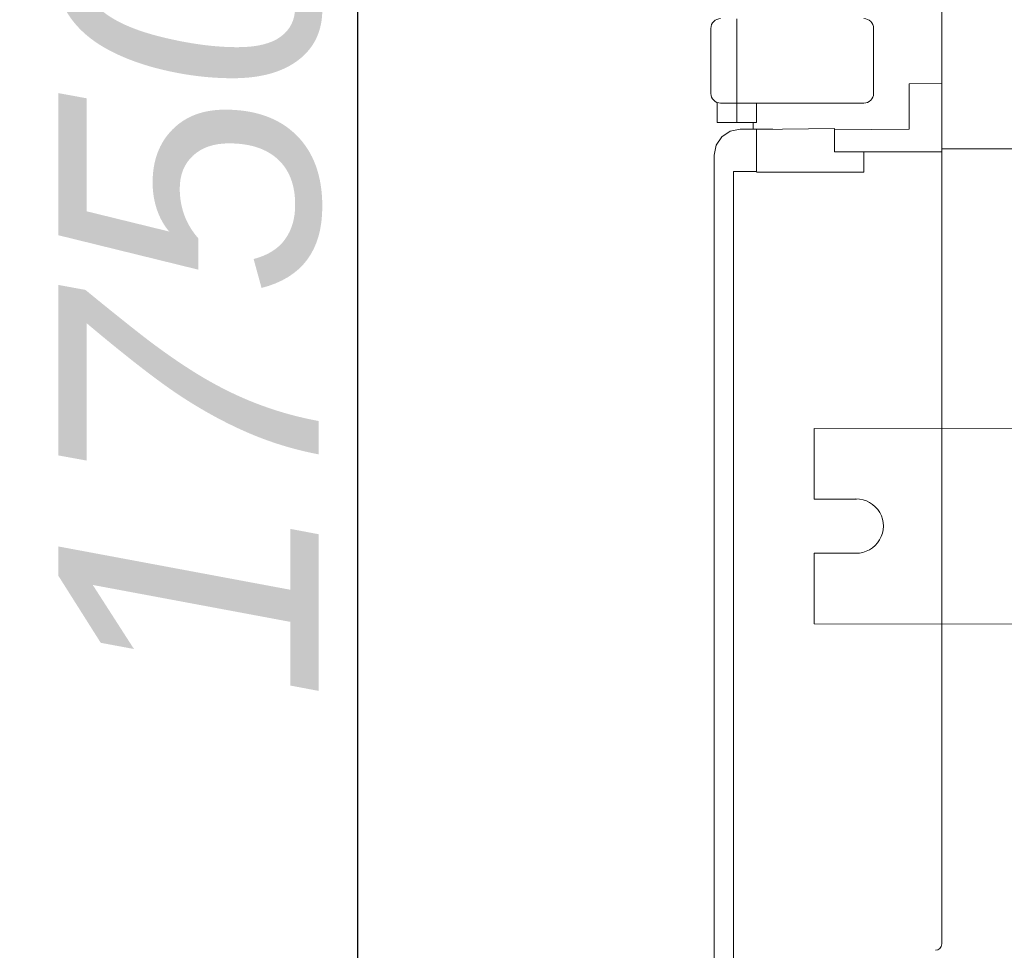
# Model space of a CAD drawing. Header units: millimetres. Extents: x -4580 to -1163, y 355 to 3010.
# Tile 3 of 30: x -4398 to -4285, y 2024 to 2131. Entities that reach past the tile are written whole.
import ezdxf

# ---------------------------------------------------------------- set-up
doc = ezdxf.new("R2010")
doc.units = ezdxf.units.MM
doc.layers.add('kontur', color=7, linetype='Continuous')
doc.layers.add('w0', color=7, linetype='Continuous')
doc.layers.add('PRZEWODY', color=8, linetype='Continuous', lineweight=18)
doc.layers.add('wymiary', color=7, linetype='Continuous', lineweight=0)
doc.styles.add('style1', font='ariali.ttf', dxfattribs={"height": 30})
doc.dimstyles.new('aaa', dxfattribs={"dimtxt": 30, "dimasz": 20, "dimexe": 0, "dimexo": 0, "dimgap": 4, "dimtad": 1, "dimdec": 0, "dimzin": 9, "dimdsep": 46, "dimtxsty": 'style1', "dimcen": 0.09, "dimclrt": 256, "dimadec": 0, "dimazin": 1, "dimtfac": 1, "dimtdec": 0, "dimtmove": 0, "dimatfit": 0, "dimfxl": 1, "dimtolj": 1, "dimtzin": 0, "dimarcsym": 0})

# ---------------------------------------------------------------- blocks, each defined once
blk = doc.blocks.new('A$C45FD2488')
at = {"layer": 'kontur', "color": 7, "lineweight": 0}
for p, q in [((35.5, 906.98), (35.5, 929.98)), ((3.97, 916.75), (3.97, 916.94)), ((3.97, 916.41), (3.97, 916.75)), ((3.97, 915.97), (3.97, 916.41)), ((3.97, 915.48), (3.97, 915.97)), ((0, 905.48), (0, 915.48)), ((3.97, 905.48), (3.97, 915.48)), ((25.01, 905.48), (25.01, 915.48)), ((30.5, 906.93), (35.5, 906.98)), ((30.5, 906.93), (30.5, 899.98)), ((35.5, 906.98), (35.5, 896.48)), ((3.97, 904.98), (3.97, 905.48)), ((0.98, 900.98), (0.98, 904.07)), ((0.99, 904.08), (0.99, 900.98)), ((3.97, 903.98), (1.5, 903.98)), ((3.97, 904.54), (3.97, 904.98)), ((3.97, 904.2), (3.97, 904.54)), ((3.97, 904.01), (3.97, 904.2)), ((3.97, 903.98), (3.97, 904.01)), ((22.01, 903.98), (3.97, 903.98)), ((3.97, 903.98), (3.97, 903.98)), ((4, 903.98), (4, 900.98)), ((7, 903.98), (7, 900.98)), ((23.51, 903.98), (22.01, 903.98)), ((4, 900.98), (0.99, 900.98)), ((7, 900.98), (4, 900.98)), ((6.5, 899.98), (6.5, 900.98)), ((1.67, 898.81), (2.97, 899.67)), ((2.97, 899.67), (4.5, 899.98)), ((4.5, 899.98), (6.5, 899.98)), ((6.5, 899.98), (9.5, 899.98)), ((7, 899.95), (19, 900.08)), ((7, 899.75), (7, 899.95)), ((7, 898.95), (7, 899.75)), ((19, 900.08), (19, 899.88)), ((30.5, 899.98), (19, 899.88)), ((19, 899.88), (19, 899.08)), ((0.8, 897.51), (1.67, 898.81)), ((7, 898.95), (7, 893.48)), ((19, 896.48), (19, 899.08)), ((0.5, 895.98), (0.8, 897.51)), ((19, 896.48), (23.5, 896.48)), ((23.5, 893.38), (23.5, 896.48)), ((23.5, 896.48), (35.5, 896.48)), ((35.5, 896.93), (42.67, 896.93)), ((35.5, 774.71), (35.5, 896.48)), ((42.67, 896.93), (130.49, 896.93)), ((0.5, 415.98), (0.5, 895.98)), ((3.5, 671.48), (3.5, 893.48)), ((7, 893.48), (3.5, 893.48)), ((7, 893.38), (23.5, 893.38))]:
    blk.add_line(p, q, dxfattribs=at)
for centre, radius, start, end in [((1.5, 915.48), 1.5, 90, 180), ((23.51, 915.48), 1.5, 0, 90), ((1.5, 905.48), 1.5, 180, 270), ((23.51, 905.48), 1.5, 270, 0), ((34.5, 774.71), 1, 271, 0)]:
    blk.add_arc(centre, radius, start, end, dxfattribs=at)
blk = doc.blocks.new('Szyna PEN 30x5 520')
at = {"lineweight": 0}
for p, q in [((0, 30), (485.94, 29.45)), ((0, 0), (485.93, -0.84))]:
    blk.add_line(p, q, dxfattribs=at)
at = {"layer": 'PRZEWODY', "color": 7, "lineweight": 0}
for p, q in [((0, 30), (0, 19.17)), ((6.51, 19.17), (0, 19.17)), ((6.38, 10.84), (0, 10.84)), ((0, 10.84), (0, 0))]:
    blk.add_line(p, q, dxfattribs=at)
blk.add_arc((6.46, 15.01), 4.17, 268.9497, 90.7332, dxfattribs=at)
blk = doc.blocks.new('*D40')
at = {"layer": 'Defpoints', "color": 0}
for p in [(-4359.34, 2754.73), (-4166.53, 2754.73), (-4230.77, 1443.7)]:
    blk.add_point(p, dxfattribs=at)
at = {"layer": 'wymiary', "color": 0, "lineweight": -2}
for p, q in [((-4166.53, 2754.73), (-4359.34, 2754.73)), ((-4359.34, 1463.7), (-4359.34, 2734.73)), ((-4230.77, 1443.7), (-4359.34, 1443.7))]:
    blk.add_line(p, q, dxfattribs=at)
at = {"layer": 'wymiary', "color": 0}
for points in [[(-4356.01, 2734.73), (-4362.67, 2734.73), (-4359.34, 2754.73)], [(-4362.67, 1463.7), (-4356.01, 1463.7), (-4359.34, 1443.7)]]:
    blk.add_solid(points, dxfattribs=at)
at = {"layer": 'wymiary', "lineweight": 0, "insert": (-4378.66, 2099.22), "char_height": 30, "attachment_point": 5, "rotation": 90, "style": 'style1'}
blk.add_mtext('\\A1;1750', dxfattribs=at)

msp = doc.modelspace()

# ---------------------------------------------------------------- block references
at = {"lineweight": 0, "xscale": 0.75, "yscale": 0.75, "zscale": 0.75}
msp.add_blockref('A$C45FD2488', (-4318.64, 1443.49), dxfattribs=at)
at = {"layer": 'w0', "color": 7, "lineweight": 0, "xscale": 0.75, "yscale": 0.75, "zscale": 0.75}
msp.add_blockref('Szyna PEN 30x5 520', (-4306.72, 2061.44), dxfattribs=at)

# ---------------------------------------------------------------- dimensions: what is measured, and where the dimension line sits
at = {"layer": 'wymiary', "color": 7, "lineweight": 0}
dim = msp.add_linear_dim(base=(-4359.34, 2754.73), p1=(-4230.77, 1443.7), p2=(-4166.53, 2754.73), angle=90, text='1750', dimstyle='aaa', dxfattribs=at)
dim.commit()
dim.dimension.update_dxf_attribs({"geometry": '*D40', "text_midpoint": (-4359.34, 2099.22), "dimtype": 160})

doc.saveas('drawing.dxf')
